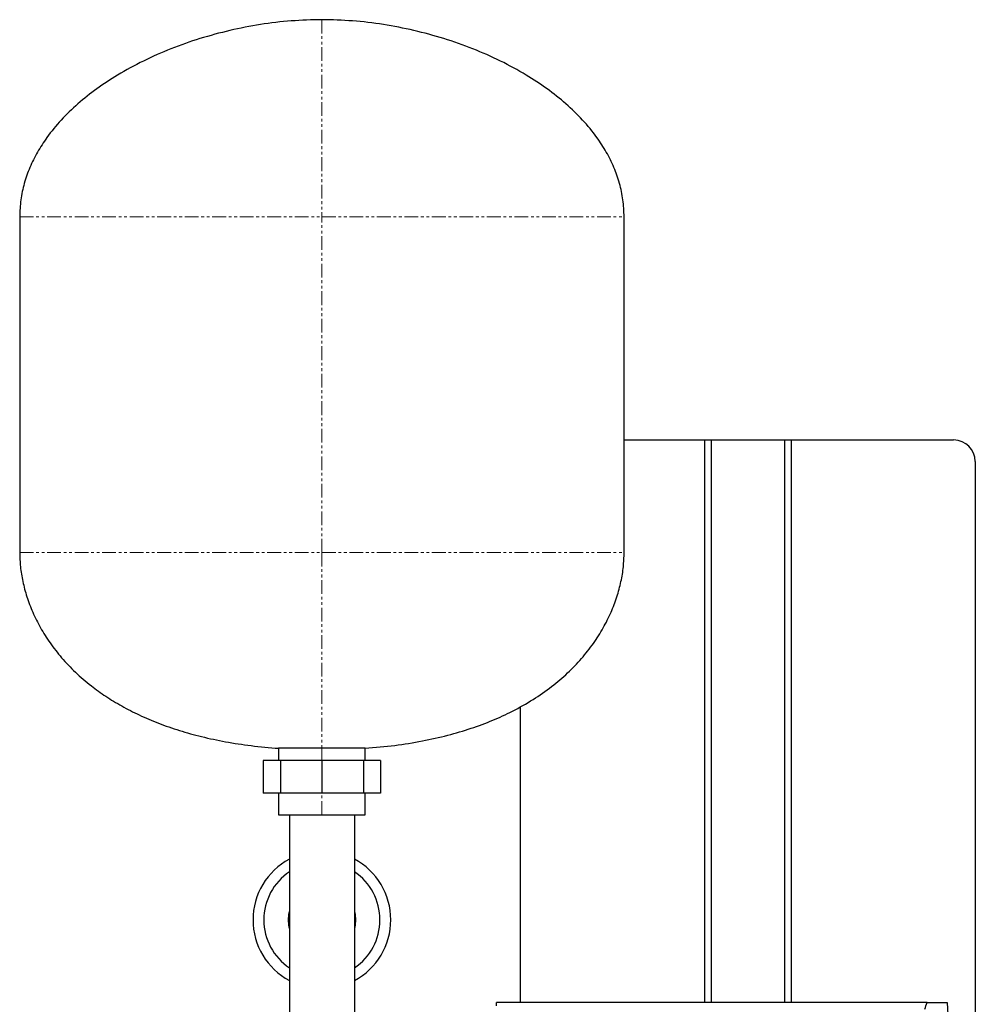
# Model space of a CAD drawing. Header units: millimetres. Extents: x 16 to 1275, y 26 to 829.
# Tile 2 of 3: x 277 to 718, y 374 to 829. Entities that reach past the tile are written whole.
import ezdxf

# ---------------------------------------------------------------- set-up
doc = ezdxf.new("R2010")
doc.units = ezdxf.units.MM
doc.linetypes.add('PHANTOM', pattern=[12.7, 6.35, -1.27, 1.27, -1.27, 1.27, -1.27])

msp = doc.modelspace()

# ---------------------------------------------------------------- linework, layer by layer
at = {"color": 7, "linetype": 'Continuous', "lineweight": 25}
for p, q in [((277.2, 737.85), (277.2, 582.85)), ((556.2, 582.85), (556.2, 737.85)), ((556.2, 634.85), (593.3, 634.85)), ((593.3, 634.85), (593.3, 375.15)), ((593.3, 634.85), (596.3, 634.85)), ((596.3, 634.85), (596.3, 375.15)), ((596.3, 634.85), (630.3, 634.85)), ((630.3, 634.85), (630.3, 375.15)), ((630.3, 634.85), (633.3, 634.85)), ((633.3, 634.85), (633.3, 375.15)), ((633.3, 634.85), (708.3, 634.85)), ((718.3, 624.85), (718.3, 364.85)), ((508.3, 375.15), (508.3, 511.76)), ((396.7, 492.54), (396.7, 486.85)), ((416.7, 492.54), (396.7, 492.54)), ((436.7, 492.54), (416.7, 492.54)), ((436.7, 486.85), (436.7, 492.54)), ((389.64, 486.85), (389.64, 471.85)), ((397.56, 486.85), (389.64, 486.85)), ((397.56, 486.85), (397.56, 471.85)), ((416.7, 486.85), (397.56, 486.85)), ((416.7, 486.85), (416.7, 471.85)), ((435.83, 486.85), (416.7, 486.85)), ((435.83, 486.85), (435.83, 471.85)), ((443.76, 486.85), (435.83, 486.85)), ((443.76, 486.85), (443.76, 471.85)), ((397.56, 471.85), (389.64, 471.85)), ((396.7, 471.85), (396.7, 461.85)), ((416.7, 471.85), (397.56, 471.85)), ((435.83, 471.85), (416.7, 471.85)), ((443.76, 471.85), (435.83, 471.85)), ((436.7, 461.85), (436.7, 471.85)), ((396.7, 461.85), (416.7, 461.85)), ((401.7, 461.85), (401.7, 413.35)), ((416.7, 461.85), (436.7, 461.85)), ((431.7, 461.85), (431.7, 413.35)), ((401.7, 413.35), (401.7, 364.85)), ((431.7, 413.35), (431.7, 364.85)), ((497.22, 373.6), (497.3, 375.15)), ((696.07, 375.15), (497.3, 375.15)), ((696.07, 375.15), (705.3, 375.15)), ((705.3, 375.15), (707.18, 339.27))]:
    msp.add_line(p, q, dxfattribs=at)
at = {"color": 8, "linetype": 'PHANTOM', "lineweight": 18}
for p, q in [((277.2, 737.85), (416.7, 737.85)), ((416.7, 582.85), (416.7, 737.85)), ((416.7, 737.85), (556.2, 737.85)), ((277.2, 582.85), (416.7, 582.85)), ((416.7, 582.85), (556.2, 582.85)), ((416.7, 486.85), (416.7, 492.54)), ((416.7, 461.85), (416.7, 471.85))]:
    msp.add_line(p, q, dxfattribs=at)
at = {"color": 7, "linetype": 'Continuous', "lineweight": 25, "flags": 128}
for points in [[(401.2, 413.35), (401.39, 415.77), (401.7, 417.25)], [(431.7, 417.25), (432.01, 415.77), (432.2, 413.35)], [(401.7, 409.44), (401.39, 410.92), (401.2, 413.35)], [(432.2, 413.35), (432.01, 410.92), (431.7, 409.44)]]:
    msp.add_lwpolyline(points, dxfattribs=at)
at = {"color": 7, "linetype": 'Continuous', "lineweight": 25}
for centre, radius, start, end in [((708.3, 624.85), 10, 0, 90), ((416.7, 413.35), 31.8, 118.1446, 180), ((416.7, 413.35), 31.8, 0, 61.8554), ((416.7, 413.35), 26.8, 124.0352, 180), ((416.7, 413.35), 26.8, 0, 55.9648), ((416.7, 413.35), 31.8, 180, 241.8554), ((416.7, 413.35), 26.8, 180, 235.9648), ((416.7, 413.35), 26.8, 304.0352, 0), ((416.7, 413.35), 31.8, 298.1446, 0)]:
    msp.add_arc(centre, radius, start, end, dxfattribs=at)
for points, knots in [([(416.7, 828.85), (411.98, 828.73), (402.49, 828.51), (388.29, 826.75), (374.2, 824.03), (360.39, 820.28), (347.03, 815.59), (334.31, 809.99), (322.88, 803.78), (312.78, 797.14), (304.04, 790.22), (296.3, 782.73), (290.09, 775.21), (285.32, 767.84), (281.78, 760.75), (279.18, 753.36), (277.51, 745.69), (277.3, 740.47), (277.2, 737.85)], [0, 0, 0, 0, 0.077758, 0.156431, 0.235453, 0.314225, 0.392144, 0.468629, 0.543151, 0.606406, 0.667613, 0.726675, 0.78365, 0.827907, 0.87124, 0.914018, 0.956734, 1, 1, 1, 1]), ([(556.2, 737.85), (556.09, 740.47), (555.88, 745.69), (554.21, 753.36), (551.62, 760.75), (548.08, 767.84), (543.3, 775.21), (537.1, 782.73), (529.35, 790.22), (520.61, 797.14), (510.52, 803.78), (499.08, 809.99), (486.36, 815.59), (473.01, 820.28), (459.19, 824.03), (445.1, 826.75), (430.91, 828.51), (421.42, 828.73), (416.7, 828.85)], [0, 0, 0, 0, 0.043266, 0.085982, 0.12876, 0.172093, 0.21635, 0.273325, 0.332387, 0.393594, 0.456849, 0.531371, 0.607856, 0.685775, 0.764547, 0.843569, 0.922242, 1, 1, 1, 1]), ([(277.2, 582.85), (277.27, 580.67), (277.41, 576.21), (278.56, 569.39), (280.43, 562.36), (283.15, 555.2), (286.72, 548.05), (291.18, 541), (296.56, 534.11), (302.93, 527.46), (309.79, 521.56), (316.99, 516.4), (324.38, 511.9), (332.51, 507.74), (341.39, 503.96), (350.99, 500.63), (361.31, 497.78), (372.37, 495.45), (384.25, 493.61), (392.46, 492.9), (396.7, 492.54)], [0, 0, 0, 0, 0.039555, 0.081422, 0.125557, 0.17196, 0.2207, 0.27098, 0.323857, 0.379618, 0.438622, 0.488458, 0.540897, 0.596213, 0.654698, 0.716662, 0.781214, 0.849742, 0.922564, 1, 1, 1, 1]), ([(436.7, 492.54), (441.26, 492.94), (450.09, 493.71), (462.81, 495.76), (474.59, 498.39), (485.44, 501.59), (495.4, 505.3), (504.99, 509.71), (514.12, 514.85), (522.65, 520.78), (530.11, 527.12), (536.57, 533.8), (542.06, 540.77), (546.61, 547.93), (550.22, 555.14), (552.95, 562.31), (554.83, 569.36), (555.98, 576.19), (556.13, 580.67), (556.2, 582.85)], [0, 0, 0, 0, 0.08342, 0.161488, 0.234609, 0.303181, 0.367595, 0.428228, 0.495317, 0.558205, 0.617391, 0.673312, 0.727386, 0.778747, 0.827619, 0.874143, 0.918387, 0.960355, 1, 1, 1, 1])]:
    msp.add_open_spline(points, degree=3, knots=knots, dxfattribs=at)
at = {"color": 8, "linetype": 'PHANTOM', "lineweight": 18}
for points in [[(416.7, 828.85), (416.7, 828.85), (416.7, 790.99), (416.7, 737.85)], [(416.7, 582.85), (416.7, 549.26), (416.7, 499.01), (416.7, 492.54)]]:
    msp.add_open_spline(points, degree=3, dxfattribs=at)
at = {"color": 7, "linetype": 'Continuous', "lineweight": 25}
msp.add_open_spline([(694.96, 372.14), (695.34, 373.14), (695.72, 374.14), (696.07, 375.15)], degree=3, dxfattribs=at)

doc.saveas('drawing.dxf')
